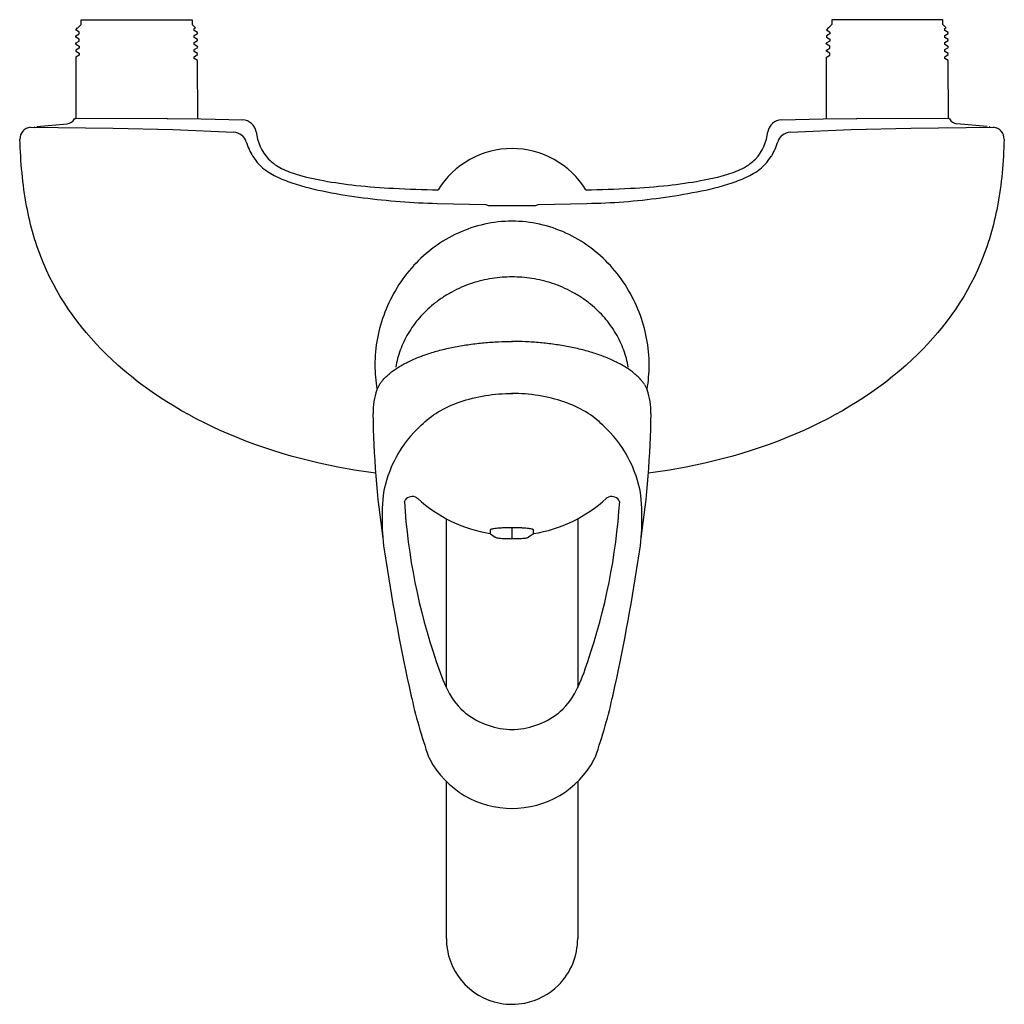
# Model space of a CAD drawing. Header units: millimetres. Extents: x -105 to 105, y -210 to 0.
import ezdxf

# ---------------------------------------------------------------- set-up
doc = ezdxf.new("R2010")
doc.units = ezdxf.units.MM
doc.header["$MEASUREMENT"] = 0
doc.layers.add('PLANNING', color=1, linetype='Continuous')

# ---------------------------------------------------------------- blocks, each defined once
blk = doc.blocks.new('81340150_t')
at = {"layer": 'PLANNING'}
for p, q in [((-91.85, -1), (-91.85, 0)), ((-91.85, 0), (-68.15, 0)), ((-68.15, 0), (-68.15, -1)), ((91.85, 0), (68.15, 0)), ((68.15, 0), (68.15, -1)), ((91.85, -1), (91.85, 0)), ((-92.97, -2.15), (-92.6, -1.76)), ((-92.6, -1.76), (-92.56, -1.73)), ((-92.56, -1.73), (-91.85, -1)), ((-67.47, -1.71), (-68.15, -1)), ((-67.75, -1.89), (-67.47, -1.71)), ((-67.75, -2.3), (-67.75, -1.89)), ((67.4, -1.76), (67.03, -2.15)), ((67.44, -1.73), (67.4, -1.76)), ((68.15, -1), (67.44, -1.73)), ((92.53, -1.71), (91.85, -1)), ((92.25, -1.89), (92.53, -1.71)), ((92.25, -2.3), (92.25, -1.89)), ((-92.98, -3.47), (-92.25, -3.05)), ((-92.96, -3.73), (-92.98, -3.47)), ((-92.25, -2.64), (-92.97, -2.15)), ((-92.25, -4.14), (-92.96, -3.73)), ((-92.25, -3.05), (-92.25, -2.64)), ((-92.25, -4.55), (-92.25, -4.14)), ((-67.03, -2.71), (-67.75, -2.3)), ((-67.75, -3.39), (-67.02, -2.97)), ((-67.75, -3.8), (-67.75, -3.39)), ((-67.04, -4.21), (-67.75, -3.8)), ((-67.02, -2.97), (-67.03, -2.71)), ((67.75, -3.05), (67.02, -3.47)), ((67.02, -3.47), (67.04, -3.73)), ((67.03, -2.15), (67.75, -2.64)), ((67.04, -3.73), (67.75, -4.14)), ((67.75, -2.64), (67.75, -3.05)), ((67.75, -4.14), (67.75, -4.55)), ((92.97, -2.71), (92.25, -2.3)), ((92.25, -3.39), (92.98, -2.97)), ((92.25, -3.8), (92.25, -3.39)), ((92.96, -4.21), (92.25, -3.8)), ((92.98, -2.97), (92.97, -2.71)), ((-93.01, -5), (-92.25, -4.55)), ((-93.01, -5), (-92.96, -5.23)), ((-92.25, -6.05), (-92.97, -6.47)), ((-92.96, -5.23), (-92.94, -5.23)), ((-92.94, -5.23), (-92.25, -5.64)), ((-92.25, -5.64), (-92.25, -6.05)), ((-67.75, -4.89), (-67.02, -4.46)), ((-67.75, -5.3), (-67.75, -4.89)), ((-67.15, -5.64), (-67.75, -5.3)), ((-67.75, -6.39), (-67, -5.94)), ((-67.03, -5.72), (-67.15, -5.64)), ((-67.02, -4.46), (-67.04, -4.21)), ((-67, -5.94), (-67.03, -5.72)), ((67.75, -4.55), (66.99, -5)), ((67.04, -5.23), (66.99, -5)), ((67.03, -6.47), (67.75, -6.05)), ((67.06, -5.23), (67.04, -5.23)), ((67.75, -5.64), (67.06, -5.23)), ((67.75, -6.05), (67.75, -5.64)), ((92.25, -4.89), (92.98, -4.46)), ((92.25, -5.3), (92.25, -4.89)), ((92.85, -5.64), (92.25, -5.3)), ((92.25, -6.39), (93, -5.94)), ((92.97, -5.72), (92.85, -5.64)), ((92.98, -4.46), (92.96, -4.21)), ((93, -5.94), (92.97, -5.72)), ((-92.99, -7.96), (-93, -21)), ((-92.25, -7.55), (-92.99, -7.96)), ((-92.97, -6.47), (-92.95, -6.74)), ((-92.95, -6.74), (-92.25, -7.14)), ((-92.25, -7.14), (-92.25, -7.55)), ((-67.75, -6.8), (-67.75, -6.39)), ((-67.06, -7.2), (-67.75, -6.8)), ((-67.75, -7.89), (-67.03, -7.45)), ((-67.75, -8.3), (-67.75, -7.89)), ((-67.05, -8.72), (-67.75, -8.3)), ((-67.03, -7.45), (-67.06, -7.2)), ((67, -21), (67.01, -7.96)), ((67.01, -7.96), (67.75, -7.55)), ((67.05, -6.74), (67.03, -6.47)), ((67.75, -7.14), (67.05, -6.74)), ((67.75, -7.55), (67.75, -7.14)), ((92.25, -6.8), (92.25, -6.39)), ((92.94, -7.2), (92.25, -6.8)), ((92.25, -7.89), (92.97, -7.45)), ((92.25, -8.3), (92.25, -7.89)), ((92.95, -8.72), (92.25, -8.3)), ((92.97, -7.45), (92.94, -7.2)), ((-67.03, -8.72), (-67.05, -8.72)), ((-66.98, -21.03), (-67.03, -8.72)), ((92.97, -8.72), (92.95, -8.72)), ((93.02, -21.03), (92.97, -8.72)), ((-102.66, -22.95), (-85.03, -23.17)), ((-101.95, -22.98), (-101.72, -22.85)), ((-101.28, -22.8), (-94.8, -22.18)), ((-93.22, -21.17), (-93.02, -21.03)), ((-93.04, -21.05), (-92.14, -21.03)), ((-92.94, -21.05), (-93.04, -21.05)), ((-92.14, -21.03), (-73.49, -21.05)), ((-73.49, -21.05), (-73.42, -21.12)), ((-73.42, -21.12), (-66.86, -21.06)), ((-66.86, -21.06), (-66.29, -21.14)), ((-66.29, -21.14), (-57.4, -21.37)), ((57.4, -21.37), (66.29, -21.14)), ((66.29, -21.14), (66.85, -21.06)), ((66.85, -21.06), (73.41, -21.12)), ((73.41, -21.12), (73.49, -21.05)), ((73.49, -21.05), (92.13, -21.03)), ((85.02, -23.17), (102.66, -22.95)), ((92.13, -21.03), (93.03, -21.05)), ((93.03, -21.05), (92.94, -21.05)), ((93.22, -21.17), (93.02, -21.03)), ((101.28, -22.8), (94.79, -22.18)), ((101.94, -22.98), (101.72, -22.85)), ((-85.03, -23.17), (-72.28, -23.41)), ((-72.28, -23.41), (-59.28, -23.99)), ((59.27, -23.99), (72.28, -23.41)), ((72.28, -23.41), (85.02, -23.17)), ((-55.27, -29.14), (-54.31, -30.47)), ((54.31, -30.47), (55.26, -29.14)), ((-54.31, -30.47), (-53.18, -31.59)), ((53.17, -31.59), (54.31, -30.47)), ((-15.95, -39.18), (-5.6, -39.44)), ((-5.6, -39.44), (-5.46, -39.51)), ((-5.46, -39.51), (-5.24, -39.57)), ((-5.24, -39.57), (-5.03, -39.65)), ((-5.03, -39.65), (5.03, -39.65)), ((5.03, -39.65), (5.23, -39.57)), ((5.23, -39.57), (5.45, -39.51)), ((5.45, -39.51), (5.59, -39.44)), ((5.59, -39.44), (15.94, -39.18)), ((-28.27, -77.84), (-28.84, -78.96)), ((28.26, -77.84), (28.83, -78.96)), ((-22.95, -102.73), (-22.78, -102.46)), ((-20.27, -101.96), (-20.09, -102.1)), ((20.26, -101.96), (20.08, -102.1)), ((22.94, -102.73), (22.77, -102.46)), ((-14, -142.45), (-14, -106.45)), ((14, -106.45), (14, -142.43)), ((-4.63, -108.83), (-4.63, -109.62)), ((-0.03, -108.35), (-0.03, -110.69)), ((4.57, -109.6), (4.57, -108.83)), ((-4.6, -109.67), (-3.59, -110.37)), ((-4.6, -109.67), (-4.54, -109.71)), ((4.55, -109.67), (3.53, -110.37)), ((4.49, -109.71), (4.55, -109.67)), ((-14, -196), (-14, -162.49)), ((14, -162.48), (14, -196))]:
    blk.add_line(p, q, dxfattribs=at)
for centre, radius, start, end in [((-102.39, -25.44), 2.5, 96.2756, 181.8556), ((-94.98, -20.17), 2.02, 275.1872, 330.3032), ((-57.53, -24.37), 3, 8.7164, 87.6197), ((57.47, -24.31), 2.95, 91.4776, 172.1863), ((94.98, -20.17), 2.02, 209.6968, 264.8128), ((102.37, -25.44), 2.51, 358.3718, 83.497), ((-59.55, -27.09), 3.11, 20.135, 85.0254), ((59.54, -27.09), 3.11, 94.9746, 159.865), ((-44.16, -22.45), 12.97, 195.9646, 211.0801), ((44.16, -22.45), 12.97, 328.9199, 344.0354), ((0, -45.9), 18.43, 90.0137, 148.6069), ((0, -45.88), 18.41, 31.3656, 90.0137), ((-44, -20.34), 14.52, 230.7925, 244.3359), ((-38.12, -8.09), 28.11, 244.3359, 251.777), ((38.11, -8.09), 28.11, 288.223, 295.6641), ((44, -20.34), 14.52, 295.6641, 309.2075), ((-28.61, 20.79), 58.52, 251.777, 259.3383), ((28.6, 20.79), 58.52, 280.6617, 288.223), ((-18.07, 69.54), 108.38, 258.6306, 262.7604), ((8.92, 125.32), 164.88, 277.9473, 280.6617), ((-11.91, 117.99), 157.22, 262.7604, 268.5293), ((14.26, 87.09), 126.28, 270.763, 277.9473), ((-0.23, -69.73), 26.71, 102.2268, 114.97), ((0.12, -71.38), 28.4, 90.2578, 102.2268), ((0.11, -69.13), 26.15, 77.2576, 90.2578), ((-0.53, -71.96), 29.06, 65.5456, 77.2576), ((-0.04, -70.74), 27.71, 114.4544, 126.6305), ((0.03, -70.74), 27.71, 53.3695, 65.5456), ((2.27, -73.85), 31.59, 126.6305, 137.3633), ((-2.28, -73.85), 31.59, 42.6367, 53.3695), ((1.07, -72.74), 29.95, 137.3633, 148.5961), ((-1.08, -72.74), 29.95, 31.4039, 42.6367), ((4.28, -74.7), 33.71, 148.5961, 158.5792), ((-4.29, -74.7), 33.71, 21.4208, 31.4039), ((1.69, -73.68), 30.92, 158.5792, 180.0619), ((-1.69, -73.68), 30.92, 359.9381, 21.4208), ((0.72, -73.68), 29.95, 180.0619, 189.7695), ((-0.72, -73.68), 29.95, 350.2305, 359.9381), ((-14.23, -83.85), 15.4, 161.4822, 180.6246), ((14.22, -83.85), 15.4, 359.3754, 18.5178), ((166.12, -81.88), 195.77, 180.6246, 188.4287), ((-166.13, -81.88), 195.77, 351.5713, 359.3754), ((-2.15, -105.52), 25.65, 132.1727, 170.9921), ((2.14, -105.52), 25.65, 9.0079, 47.8273), ((23.16, -106.28), 50.87, 174.6148, 190.6864), ((108.03, -94.36), 131.25, 183.6578, 198.9018), ((-21.24, -103.62), 1.92, 59.5717, 143.0555), ((-0.07, -80.5), 29.45, 227.1774, 261.0971), ((0.06, -80.5), 29.45, 278.812, 312.8226), ((-108.04, -94.36), 131.25, 341.0982, 356.3422), ((21.23, -103.62), 1.92, 36.9445, 120.4283), ((-23.17, -106.28), 50.87, 349.3136, 5.3852), ((-4.55, -109.61), 0.0743, 184.1227, 231.4272), ((4.5, -109.61), 0.0743, 308.5728, 355.8773), ((388.2, -53.07), 419.72, 188.5831, 192.5073), ((-388.21, -53.07), 419.72, 347.4927, 351.4169), ((20.13, -126.14), 37.83, 196.4881, 206.6404), ((-20.14, -126.14), 37.83, 333.3596, 343.5119), ((90.34, -119.14), 114.62, 192.5073, 199.3903), ((-0.22, -136.35), 15.06, 206.6404, 230.7646), ((0.22, -136.35), 15.06, 309.2354, 333.3596), ((-90.35, -119.14), 114.62, 340.6097, 347.4927), ((0.32, -134.73), 16.66, 232.837, 269.304), ((-0.33, -134.73), 16.66, 270.696, 307.163), ((-14.1, -155.9), 3.9, 199.3903, 208.1591), ((14.09, -155.9), 3.9, 331.8409, 340.6097), ((-0.03, -148.37), 19.86, 208.1591, 270.4371), ((0.03, -148.37), 19.86, 269.5629, 331.8409), ((0, -196), 14, 180, 259.5037), ((-0.09, -195.96), 14.09, 315.1448, 359.8553), ((0.09, -196.19), 13.8, 280.9028, 315.2684), ((-0.03, -196.23), 13.77, 259.483, 270.143), ((-0.06, -195.21), 14.79, 270.2512, 280.7917)]:
    blk.add_arc(centre, radius, start, end, dxfattribs=at)
for points, knots in [([(-54.56, -23.91), (-54.23, -26.04), (-53.01, -29.17), (-49.33, -31.78), (-45.35, -33.28), (-39.86, -34.46), (-32.93, -35.46), (-24.75, -36.04), (-18.9, -36.24), (-15.73, -36.3)], [69.976421, 69.976421, 69.976421, 69.976421, 76.469738, 79.443639, 83.28236, 89.226329, 96.252751, 104.306853, 113.825436, 113.825436, 113.825436, 113.825436]), ([(15.72, -36.3), (18.89, -36.24), (24.74, -36.04), (32.92, -35.46), (39.85, -34.46), (45.34, -33.28), (49.32, -31.78), (53.01, -29.17), (54.26, -26.04), (54.55, -23.91)], [151.39898, 151.39898, 151.39898, 151.39898, 160.917562, 168.971665, 175.998087, 181.942056, 185.780776, 188.754677, 195.247995, 195.247995, 195.247995, 195.247995]), ([(-29.09, -96.71), (-39.89, -95.34), (-60.11, -90.16), (-85.47, -74.81), (-99.16, -56.27), (-103.99, -39.29), (-104.73, -30.32), (-104.89, -25.52)], [-114.620069, -114.620069, -114.620069, -114.620069, -82.010218, -52.425241, -27.064373, -14.363278, 0, 0, 0, 0]), ([(104.88, -25.52), (104.75, -30.32), (103.99, -39.29), (99.15, -56.27), (85.46, -74.81), (60.1, -90.16), (39.88, -95.34), (29.08, -96.71)], [223.216814, 223.216814, 223.216814, 223.216814, 237.580092, 250.281187, 275.642055, 305.227032, 337.836883, 337.836883, 337.836883, 337.836883]), ([(-19.37, -86.51), (-17.25, -84.37), (-14.5, -82.71), (-9.38, -80.92), (-7.53, -80.45), (-3.79, -79.86), (-1.87, -79.7), (0.14, -79.74)], [74.5501532, 74.5501532, 74.5501532, 74.5501532, 75.0501531, 75.0501531, 75.3001532, 75.3001532, 75.5501529, 75.5501529, 75.5501529, 75.5501529]), ([(19.36, -86.51), (17.25, -84.37), (14.49, -82.71), (9.37, -80.92), (7.52, -80.45), (3.79, -79.86), (1.86, -79.7), (-0.14, -79.74)], [74.5501532, 74.5501532, 74.5501532, 74.5501532, 75.0501531, 75.0501531, 75.3001532, 75.3001532, 75.5501529, 75.5501529, 75.5501529, 75.5501529])]:
    blk.add_open_spline(points, degree=3, knots=knots, dxfattribs=at)
for points, weights in [([(0, -54.86), (-21.41, -54.86), (-24.79, -74.09)], [1, 0.738170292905, 0.944462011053]), ([(24.78, -74.09), (21.41, -54.86), (0, -54.86)], [0.944462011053, 0.738170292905, 1]), ([(-28.27, -77.84), (-22.21, -68.63), (0.12, -68.63)], [1, 0.797337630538, 1]), ([(28.26, -77.84), (22.2, -68.63), (-0.12, -68.63)], [1, 0.797337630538, 1]), ([(-0.03, -108.35), (-4.63, -108.35), (-4.63, -108.83)], [1, 0.707106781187, 1]), ([(4.57, -108.83), (4.57, -108.35), (-0.03, -108.35)], [1, 0.707106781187, 1]), ([(-3.63, -110.32), (-3.63, -110.69), (-0.03, -110.69)], [1, 0.707106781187, 1]), ([(-0.03, -110.69), (3.57, -110.69), (3.57, -110.32)], [1, 0.707106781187, 1])]:
    blk.add_rational_spline(points, weights, degree=2, dxfattribs=at)

msp = doc.modelspace()

# ---------------------------------------------------------------- block references
msp.add_blockref('81340150_t', (0, 0))

doc.saveas('drawing.dxf')
